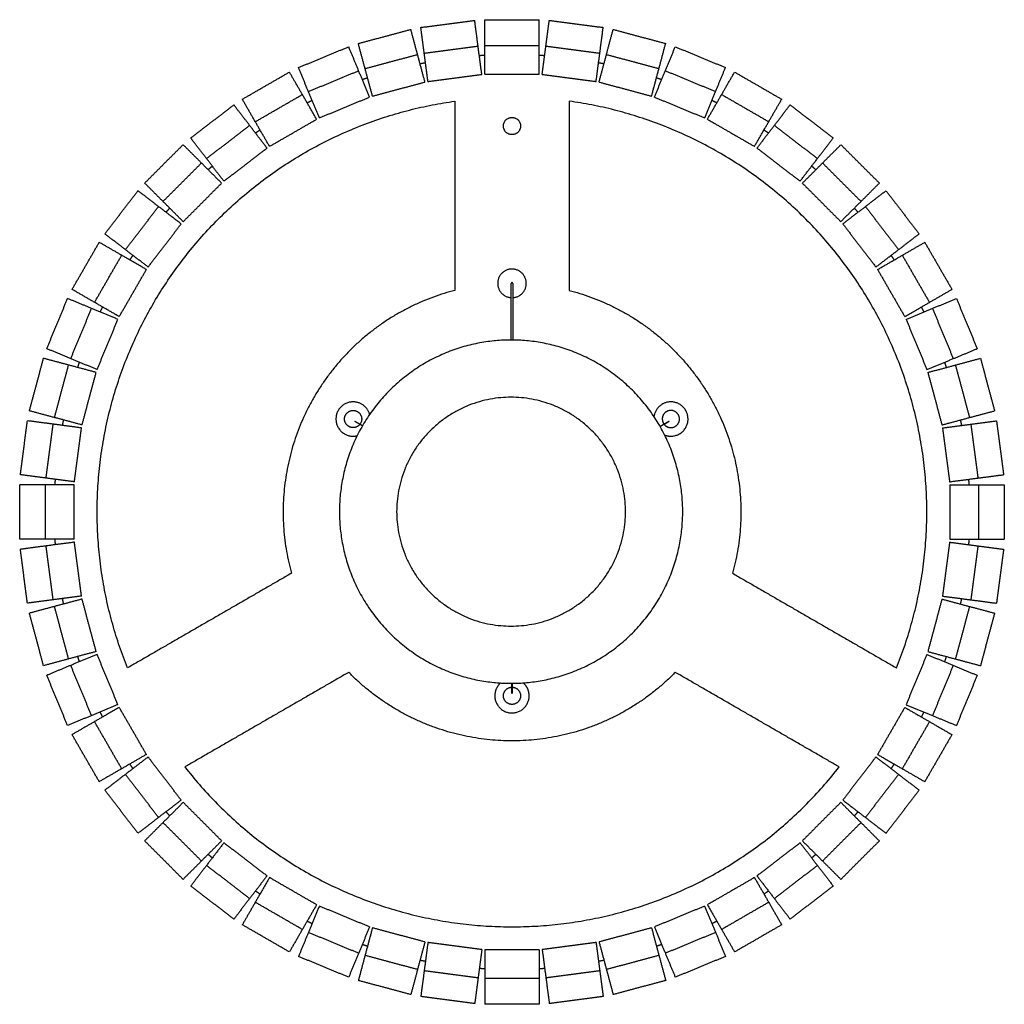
# Model space of a CAD drawing. Header units: centimetres. Extents: x -33 to 99, y -220 to 0.
# Tile 1 of 4: x -17 to 17, y -220 to -186. Entities that reach past the tile are written whole.
import ezdxf

# ---------------------------------------------------------------- set-up
doc = ezdxf.new("R2010")
doc.units = ezdxf.units.CM
doc.header["$MEASUREMENT"] = 0

# ---------------------------------------------------------------- blocks, each defined once
blk = doc.blocks.new('SH04-1')
for points in [[(-3.156, -186.022), (-2.214, -185.898), (-1.272, -185.774)], [(-1.154, -186.673), (-1.213, -186.224), (-1.272, -185.774)], [(-0.918, -185.751), (0.032, -185.751), (0.982, -185.751)], [(-0.918, -187.655), (-0.918, -186.703), (-0.918, -185.751)], [(0.982, -186.658), (0.982, -186.204), (0.982, -185.751)], [(1.088, -187.662), (1.212, -186.718), (1.337, -185.774)], [(1.337, -185.774), (2.279, -185.898), (3.22, -186.022)], [(-5.339, -186.583), (-4.422, -186.337), (-3.504, -186.092)], [(-3.269, -186.968), (-3.387, -186.53), (-3.504, -186.092)], [(-2.907, -187.91), (-3.031, -186.966), (-3.156, -186.022)], [(3.076, -187.931), (3.322, -187.011), (3.569, -186.092)], [(3.102, -186.921), (3.161, -186.472), (3.22, -186.022)], [(3.569, -186.092), (4.486, -186.337), (5.404, -186.583)], [(-7.431, -187.425), (-6.553, -187.061), (-5.676, -186.697)], [(-5.329, -187.535), (-5.502, -187.116), (-5.676, -186.697)], [(-4.846, -188.423), (-5.093, -187.503), (-5.339, -186.583)], [(-3.037, -186.921), (-2.096, -186.797), (-1.154, -186.673)], [(-1.023, -187.662), (-1.089, -187.168), (-1.154, -186.673)], [(-0.918, -186.658), (0.032, -186.658), (0.982, -186.658)], [(0.982, -187.655), (0.982, -187.157), (0.982, -186.658)], [(1.218, -186.673), (2.16, -186.797), (3.102, -186.921)], [(5.011, -188.457), (5.376, -187.577), (5.74, -186.697)], [(5.169, -187.459), (5.287, -187.021), (5.404, -186.583)], [(5.74, -186.697), (6.618, -187.061), (7.496, -187.425)], [(-5.105, -187.459), (-4.187, -187.213), (-3.269, -186.968)], [(-3.011, -187.931), (-3.14, -187.449), (-3.269, -186.968)], [(2.972, -187.91), (3.037, -187.416), (3.102, -186.921)], [(3.334, -186.968), (4.252, -187.213), (5.169, -187.459)], [(-6.702, -189.184), (-7.067, -188.304), (-7.431, -187.425)], [(-7.084, -188.262), (-6.206, -187.899), (-5.329, -187.535)], [(-4.947, -188.457), (-5.138, -187.996), (-5.329, -187.535)], [(4.911, -188.423), (5.04, -187.941), (5.169, -187.459)], [(5.393, -187.535), (6.271, -187.899), (7.149, -188.262)], [(7.149, -188.262), (7.322, -187.843), (7.496, -187.425)], [(-9.395, -188.532), (-8.572, -188.057), (-7.749, -187.582)], [(-7.296, -188.367), (-7.523, -187.974), (-7.749, -187.582)], [(-2.907, -187.91), (-1.965, -187.786), (-1.023, -187.662)], [(-0.918, -187.655), (0.032, -187.655), (0.982, -187.655)], [(1.088, -187.662), (2.03, -187.786), (2.972, -187.91)], [(6.862, -189.231), (7.338, -188.406), (7.814, -187.582)], [(7.814, -187.582), (8.637, -188.057), (9.46, -188.532)], [(-4.846, -188.423), (-3.929, -188.177), (-3.011, -187.931)], [(3.076, -187.931), (3.993, -188.177), (4.911, -188.423)], [(6.767, -189.184), (6.958, -188.723), (7.149, -188.262)], [(-8.443, -190.181), (-8.919, -189.356), (-9.395, -188.532)], [(-8.942, -189.317), (-8.119, -188.842), (-7.296, -188.367)], [(-6.797, -189.231), (-7.047, -188.799), (-7.296, -188.367)], [(-6.702, -189.184), (-5.825, -188.82), (-4.947, -188.457)], [(-1.968, -188.599), (-1.968, -191.906), (-1.968, -195.214)], [(2.032, -188.599), (2.032, -191.906), (2.032, -195.214)], [(5.011, -188.457), (5.889, -188.82), (6.767, -189.184)], [(7.361, -188.367), (8.183, -188.842), (9.006, -189.317)], [(9.006, -189.317), (9.233, -188.924), (9.46, -188.532)], [(-11.198, -189.886), (-10.444, -189.307), (-9.69, -188.729)], [(-9.138, -189.448), (-9.414, -189.089), (-9.69, -188.729)], [(8.596, -190.24), (9.175, -189.484), (9.755, -188.729)], [(9.755, -188.729), (10.509, -189.307), (11.262, -189.886)], [(-8.443, -190.181), (-7.62, -189.706), (-6.797, -189.231)], [(6.862, -189.231), (7.685, -189.706), (8.507, -190.181)], [(-10.646, -190.605), (-9.892, -190.027), (-9.138, -189.448)], [(-8.531, -190.24), (-8.835, -189.844), (-9.138, -189.448)], [(8.507, -190.181), (8.757, -189.749), (9.006, -189.317)], [(9.203, -189.448), (9.957, -190.027), (10.71, -190.605)], [(-10.038, -191.396), (-10.618, -190.641), (-11.198, -189.886)], [(10.71, -190.605), (10.986, -190.245), (11.262, -189.886)], [(-12.808, -191.463), (-12.136, -190.791), (-11.465, -190.12)], [(-10.823, -190.761), (-11.144, -190.44), (-11.465, -190.12)], [(-10.038, -191.396), (-9.285, -190.818), (-8.531, -190.24)], [(8.596, -190.24), (9.349, -190.818), (10.103, -191.396)], [(10.183, -191.466), (10.856, -190.793), (11.529, -190.12)], [(11.529, -190.12), (12.201, -190.791), (12.873, -191.463)], [(10.103, -191.396), (10.407, -191.001), (10.71, -190.605)], [(-12.167, -192.104), (-11.495, -191.433), (-10.823, -190.761)], [(-10.118, -191.466), (-10.471, -191.114), (-10.823, -190.761)], [(10.888, -190.761), (11.56, -191.433), (12.232, -192.104)], [(-11.461, -192.81), (-12.135, -192.137), (-12.808, -191.463)], [(-11.461, -192.81), (-10.79, -192.138), (-10.118, -191.466)], [(10.183, -191.466), (10.854, -192.138), (11.526, -192.81)], [(12.232, -192.104), (12.552, -191.784), (12.873, -191.463)], [(-14.199, -193.238), (-13.621, -192.484), (-13.042, -191.73)], [(-12.323, -192.282), (-12.683, -192.006), (-13.042, -191.73)], [(11.596, -192.89), (12.351, -192.31), (13.107, -191.73)], [(13.107, -191.73), (13.685, -192.484), (14.264, -193.238)], [(-13.479, -193.79), (-12.901, -193.036), (-12.323, -192.282)], [(-11.531, -192.89), (-11.927, -192.586), (-12.323, -192.282)], [(11.526, -192.81), (11.879, -192.457), (12.232, -192.104)], [(12.387, -192.282), (12.966, -193.036), (13.544, -193.79)], [(-12.688, -194.397), (-12.11, -193.643), (-11.531, -192.89)], [(11.596, -192.89), (12.174, -193.643), (12.753, -194.397)], [(-12.688, -194.397), (-13.443, -193.817), (-14.199, -193.238)], [(13.544, -193.79), (13.904, -193.514), (14.264, -193.238)], [(-15.346, -195.178), (-14.871, -194.356), (-14.396, -193.533)], [(-13.611, -193.986), (-14.004, -193.76), (-14.396, -193.533)], [(12.812, -194.485), (13.636, -194.009), (14.461, -193.533)], [(14.461, -193.533), (14.936, -194.356), (15.411, -195.178)], [(-14.561, -195.632), (-14.086, -194.809), (-13.611, -193.986)], [(-12.747, -194.485), (-13.179, -194.236), (-13.611, -193.986)], [(12.753, -194.397), (13.148, -194.093), (13.544, -193.79)], [(13.675, -193.986), (14.15, -194.809), (14.625, -195.632)], [(-13.697, -196.131), (-13.222, -195.308), (-12.747, -194.485)], [(12.812, -194.485), (13.287, -195.308), (13.762, -196.131)], [(0.007, -196.949), (0.007, -195.959), (0.007, -194.968)], [(0.057, -194.968), (0.057, -195.959), (0.057, -196.95)], [(-13.697, -196.131), (-14.522, -195.654), (-15.346, -195.178)], [(14.625, -195.632), (15.018, -195.405), (15.411, -195.178)], [(-16.23, -197.252), (-15.867, -196.375), (-15.503, -195.497)], [(-14.665, -195.844), (-15.084, -195.67), (-15.503, -195.497)], [(13.762, -196.131), (14.194, -195.881), (14.625, -195.632)], [(13.808, -196.226), (14.688, -195.861), (15.568, -195.497)], [(15.568, -195.497), (15.931, -196.375), (16.295, -197.252)], [(-15.393, -197.599), (-15.029, -196.722), (-14.665, -195.844)], [(-13.744, -196.226), (-14.205, -196.035), (-14.665, -195.844)], [(14.73, -195.844), (15.094, -196.722), (15.457, -197.599)], [(-14.471, -197.981), (-14.107, -197.103), (-13.744, -196.226)], [(13.808, -196.226), (14.172, -197.103), (14.536, -197.981)], [(-14.471, -197.981), (-15.351, -197.617), (-16.23, -197.252)], [(15.457, -197.599), (15.876, -197.426), (16.295, -197.252)], [(-16.836, -199.424), (-16.59, -198.506), (-16.344, -197.588)], [(-15.469, -197.823), (-15.907, -197.706), (-16.344, -197.588)], [(-15.96, -199.658), (-15.714, -198.741), (-15.469, -197.823)], [(-14.505, -198.081), (-14.987, -197.952), (-15.469, -197.823)], [(14.536, -197.981), (14.996, -197.79), (15.457, -197.599)], [(14.57, -198.081), (15.489, -197.835), (16.409, -197.588)], [(15.533, -197.823), (15.779, -198.741), (16.025, -199.658)], [(16.409, -197.588), (16.655, -198.506), (16.901, -199.424)], [(-14.997, -199.917), (-14.751, -198.999), (-14.505, -198.081)], [(14.57, -198.081), (14.816, -198.999), (15.061, -199.917)], [(-14.997, -199.917), (-15.916, -199.67), (-16.836, -199.424)], [(16.025, -199.658), (16.463, -199.541), (16.901, -199.424)], [(-17.154, -201.656), (-17.03, -200.714), (-16.906, -199.772)], [(-16.006, -199.89), (-16.456, -199.831), (-16.906, -199.772)], [(-16.254, -201.774), (-16.13, -200.832), (-16.006, -199.89)], [(-15.017, -200.021), (-15.512, -199.956), (-16.006, -199.89)], [(-5.195, -199.948), (-5.33, -199.87), (-5.464, -199.793)], [(5.206, -199.967), (5.365, -199.876), (5.524, -199.784)], [(5.529, -199.793), (5.37, -199.884), (5.211, -199.976)], [(15.061, -199.917), (15.543, -199.788), (16.025, -199.658)], [(15.082, -200.021), (16.026, -199.896), (16.97, -199.772)], [(16.071, -199.89), (16.195, -200.832), (16.319, -201.774)], [(16.97, -199.772), (17.094, -200.714), (17.218, -201.656)], [(-15.265, -201.904), (-15.141, -200.962), (-15.017, -200.021)], [(15.082, -200.021), (15.206, -200.962), (15.33, -201.904)], [(-15.265, -201.904), (-16.209, -201.78), (-17.154, -201.656)], [(16.319, -201.774), (16.769, -201.715), (17.218, -201.656)], [(-17.177, -203.91), (-17.177, -202.96), (-17.177, -202.01)], [(-16.27, -202.01), (-16.723, -202.01), (-17.177, -202.01)], [(-16.27, -203.91), (-16.27, -202.96), (-16.27, -202.01)], [(-15.272, -202.01), (-15.771, -202.01), (-16.27, -202.01)], [(-15.272, -203.91), (-15.272, -202.96), (-15.272, -202.01)], [(15.33, -201.904), (15.825, -201.839), (16.319, -201.774)], [(15.337, -202.01), (15.337, -202.96), (15.337, -203.91)], [(15.337, -202.01), (16.289, -202.01), (17.241, -202.01)], [(16.335, -202.01), (16.335, -202.96), (16.335, -203.91)], [(17.241, -202.01), (17.241, -202.96), (17.241, -203.91)], [(-15.272, -203.91), (-16.225, -203.91), (-17.177, -203.91)], [(-15.265, -204.016), (-15.76, -204.081), (-16.254, -204.146)], [(-15.017, -205.9), (-15.141, -204.958), (-15.265, -204.016)], [(15.33, -204.016), (15.206, -204.958), (15.082, -205.9)], [(15.33, -204.016), (16.274, -204.14), (17.218, -204.265)], [(15.337, -203.91), (15.836, -203.91), (16.335, -203.91)], [(16.335, -203.91), (16.788, -203.91), (17.241, -203.91)], [(-16.254, -204.146), (-16.704, -204.205), (-17.154, -204.265)], [(-16.906, -206.148), (-17.03, -205.206), (-17.154, -204.265)], [(-16.006, -206.03), (-16.13, -205.088), (-16.254, -204.146)], [(16.319, -204.146), (16.195, -205.088), (16.071, -206.03)], [(17.218, -204.265), (17.094, -205.206), (16.97, -206.148)], [(-7.676, -205.101), (-10.54, -206.755), (-13.405, -208.409)], [(7.741, -205.101), (10.605, -206.755), (13.47, -208.409)], [(-15.017, -205.9), (-15.961, -206.024), (-16.906, -206.148)], [(-14.997, -206.004), (-15.479, -206.133), (-15.96, -206.262)], [(-14.505, -207.839), (-14.751, -206.921), (-14.997, -206.004)], [(15.061, -206.004), (14.816, -206.921), (14.57, -207.839)], [(15.061, -206.004), (15.981, -206.25), (16.901, -206.497)], [(15.082, -205.9), (15.577, -205.965), (16.071, -206.03)], [(16.071, -206.03), (16.521, -206.089), (16.97, -206.148)], [(-15.96, -206.262), (-16.398, -206.379), (-16.836, -206.497)], [(-16.344, -208.332), (-16.59, -207.414), (-16.836, -206.497)], [(-15.469, -208.097), (-15.714, -207.179), (-15.96, -206.262)], [(16.025, -206.262), (15.779, -207.179), (15.533, -208.097)], [(16.901, -206.497), (16.655, -207.414), (16.409, -208.332)], [(-14.505, -207.839), (-15.425, -208.085), (-16.344, -208.332)], [(14.57, -207.839), (15.051, -207.968), (15.533, -208.097)], [(-14.471, -207.939), (-14.932, -208.13), (-15.393, -208.321)], [(-13.744, -209.695), (-14.107, -208.817), (-14.471, -207.939)], [(14.536, -207.939), (14.172, -208.817), (13.808, -209.695)], [(14.536, -207.939), (15.415, -208.304), (16.295, -208.668)], [(15.533, -208.097), (15.971, -208.214), (16.409, -208.332)], [(-15.393, -208.321), (-15.811, -208.495), (-16.23, -208.668)], [(-14.665, -210.076), (-15.029, -209.199), (-15.393, -208.321)], [(-5.676, -208.565), (-8.54, -210.219), (-11.405, -211.873)], [(11.47, -211.873), (8.605, -210.219), (5.741, -208.565)], [(15.457, -208.321), (15.094, -209.199), (14.73, -210.076)], [(-15.503, -210.423), (-15.867, -209.546), (-16.23, -208.668)], [(16.295, -208.668), (15.931, -209.546), (15.568, -210.423)], [(0.027, -209.304), (0.027, -209.127), (0.027, -208.949)], [(0.037, -208.949), (0.037, -209.127), (0.037, -209.304)], [(-13.744, -209.695), (-14.624, -210.059), (-15.503, -210.423)], [(-13.697, -209.79), (-14.129, -210.039), (-14.561, -210.289)], [(-12.747, -211.435), (-13.222, -210.612), (-13.697, -209.79)], [(13.762, -209.79), (13.287, -210.612), (12.812, -211.435)], [(13.762, -209.79), (14.586, -210.266), (15.411, -210.742)], [(13.808, -209.695), (14.269, -209.886), (14.73, -210.076)], [(-14.561, -210.289), (-14.954, -210.515), (-15.346, -210.742)], [(-13.611, -211.934), (-14.086, -211.111), (-14.561, -210.289)], [(14.625, -210.289), (14.15, -211.111), (13.675, -211.934)], [(14.73, -210.076), (15.149, -210.25), (15.568, -210.423)], [(-14.396, -212.387), (-14.871, -211.565), (-15.346, -210.742)], [(15.411, -210.742), (14.936, -211.565), (14.461, -212.387)], [(-12.747, -211.435), (-13.572, -211.911), (-14.396, -212.387)], [(-12.688, -211.523), (-13.084, -211.827), (-13.479, -212.131)], [(-11.531, -213.031), (-12.11, -212.277), (-12.688, -211.523)], [(12.753, -211.523), (12.174, -212.277), (11.596, -213.031)], [(12.753, -211.523), (13.508, -212.103), (14.264, -212.683)], [(12.812, -211.435), (13.244, -211.685), (13.675, -211.934)], [(13.675, -211.934), (14.068, -212.161), (14.461, -212.387)], [(-13.479, -212.131), (-13.839, -212.407), (-14.199, -212.683)], [(-12.323, -213.638), (-12.901, -212.884), (-13.479, -212.131)], [(13.544, -212.131), (12.966, -212.884), (12.387, -213.638)], [(-13.042, -214.19), (-13.621, -213.436), (-14.199, -212.683)], [(14.264, -212.683), (13.685, -213.436), (13.107, -214.19)], [(-11.531, -213.031), (-12.287, -213.61), (-13.042, -214.19)], [(11.596, -213.031), (11.992, -213.334), (12.387, -213.638)], [(-11.461, -213.11), (-11.814, -213.463), (-12.167, -213.816)], [(-10.118, -214.454), (-10.79, -213.782), (-11.461, -213.11)], [(11.526, -213.11), (10.854, -213.782), (10.183, -214.454)], [(11.526, -213.11), (12.199, -213.784), (12.873, -214.457)], [(12.387, -213.638), (12.747, -213.914), (13.107, -214.19)], [(-12.167, -213.816), (-12.487, -214.136), (-12.808, -214.457)], [(-10.823, -215.159), (-11.495, -214.488), (-12.167, -213.816)], [(12.232, -213.816), (11.56, -214.488), (10.888, -215.159)], [(-11.465, -215.801), (-12.136, -215.129), (-12.808, -214.457)], [(-10.118, -214.454), (-10.791, -215.127), (-11.465, -215.801)], [(-10.038, -214.524), (-10.342, -214.92), (-10.646, -215.315)], [(-8.531, -215.68), (-9.285, -215.102), (-10.038, -214.524)], [(10.103, -214.524), (9.349, -215.102), (8.596, -215.68)], [(10.103, -214.524), (10.683, -215.279), (11.262, -216.035)], [(10.183, -214.454), (10.535, -214.807), (10.888, -215.159)], [(12.873, -214.457), (12.201, -215.129), (11.529, -215.801)], [(-10.646, -215.315), (-10.922, -215.675), (-11.198, -216.035)], [(-9.138, -216.472), (-9.892, -215.894), (-10.646, -215.315)], [(10.71, -215.315), (9.957, -215.894), (9.203, -216.472)], [(10.888, -215.159), (11.209, -215.48), (11.529, -215.801)], [(-8.531, -215.68), (-9.111, -216.436), (-9.69, -217.191)], [(-8.443, -215.739), (-8.692, -216.171), (-8.942, -216.603)], [(-6.797, -216.689), (-7.62, -216.214), (-8.443, -215.739)], [(8.507, -215.739), (7.685, -216.214), (6.862, -216.689)], [(8.507, -215.739), (8.983, -216.564), (9.46, -217.389)], [(8.596, -215.68), (8.899, -216.076), (9.203, -216.472)], [(-9.69, -217.191), (-10.444, -216.613), (-11.198, -216.035)], [(11.262, -216.035), (10.509, -216.613), (9.755, -217.191)], [(9.203, -216.472), (9.479, -216.832), (9.755, -217.191)], [(-8.942, -216.603), (-9.168, -216.996), (-9.395, -217.389)], [(-7.296, -217.553), (-8.119, -217.078), (-8.942, -216.603)], [(-6.797, -216.689), (-7.273, -217.514), (-7.749, -218.339)], [(-6.702, -216.736), (-6.893, -217.197), (-7.084, -217.658)], [(-4.947, -217.463), (-5.825, -217.1), (-6.702, -216.736)], [(6.767, -216.736), (5.889, -217.1), (5.011, -217.463)], [(6.767, -216.736), (7.131, -217.616), (7.496, -218.496)], [(6.862, -216.689), (7.111, -217.121), (7.361, -217.553)], [(9.006, -216.603), (8.183, -217.078), (7.361, -217.553)], [(-7.749, -218.339), (-8.572, -217.864), (-9.395, -217.389)], [(-4.947, -217.463), (-5.311, -218.343), (-5.676, -219.223)], [(-4.846, -217.497), (-4.976, -217.979), (-5.105, -218.461)], [(-3.011, -217.989), (-3.929, -217.743), (-4.846, -217.497)], [(4.911, -217.497), (3.993, -217.743), (3.076, -217.989)], [(4.911, -217.497), (5.158, -218.417), (5.404, -219.337)], [(5.011, -217.463), (5.202, -217.924), (5.393, -218.385)], [(9.46, -217.389), (8.637, -217.864), (7.814, -218.339)], [(-7.084, -217.658), (-7.257, -218.077), (-7.431, -218.496)], [(-5.329, -218.385), (-6.206, -218.021), (-7.084, -217.658)], [(7.149, -217.658), (6.271, -218.021), (5.393, -218.385)], [(7.361, -217.553), (7.587, -217.946), (7.814, -218.339)], [(-3.011, -217.989), (-3.258, -218.909), (-3.504, -219.829)], [(-2.907, -218.01), (-2.972, -218.504), (-3.037, -218.999)], [(-1.023, -218.258), (-1.965, -218.134), (-2.907, -218.01)], [(2.972, -218.01), (2.03, -218.134), (1.088, -218.258)], [(2.972, -218.01), (3.096, -218.954), (3.22, -219.898)], [(3.076, -217.989), (3.205, -218.471), (3.334, -218.953)], [(-5.676, -219.223), (-6.553, -218.859), (-7.431, -218.496)], [(-5.105, -218.461), (-5.222, -218.899), (-5.339, -219.337)], [(-3.269, -218.953), (-4.187, -218.707), (-5.105, -218.461)], [(-1.023, -218.258), (-1.148, -219.202), (-1.272, -220.146)], [(0.982, -218.265), (0.032, -218.265), (-0.918, -218.265)], [(-0.918, -218.265), (-0.918, -218.764), (-0.918, -219.262)], [(0.982, -218.265), (0.982, -219.217), (0.982, -220.169)], [(1.088, -218.258), (1.153, -218.752), (1.218, -219.247)], [(5.169, -218.461), (4.252, -218.707), (3.334, -218.953)], [(5.393, -218.385), (5.567, -218.804), (5.74, -219.223)], [(7.496, -218.496), (6.618, -218.859), (5.74, -219.223)], [(-3.037, -218.999), (-3.097, -219.448), (-3.156, -219.898)], [(-1.154, -219.247), (-2.096, -219.123), (-3.037, -218.999)], [(3.102, -218.999), (2.16, -219.123), (1.218, -219.247)], [(3.334, -218.953), (3.451, -219.391), (3.569, -219.829)], [(-3.504, -219.829), (-4.422, -219.583), (-5.339, -219.337)], [(0.982, -219.262), (0.032, -219.262), (-0.918, -219.262)], [(-0.918, -219.262), (-0.918, -219.716), (-0.918, -220.169)], [(1.218, -219.247), (1.278, -219.696), (1.337, -220.146)], [(5.404, -219.337), (4.486, -219.583), (3.569, -219.829)], [(-1.272, -220.146), (-2.214, -220.022), (-3.156, -219.898)], [(3.22, -219.898), (2.279, -220.022), (1.337, -220.146)], [(0.982, -220.169), (0.032, -220.169), (-0.918, -220.169)]]:
    blk.add_open_spline(points, degree=2)
for points, weights in [([(-1.111, -187.001), (-1.014, -186.994), (-0.918, -186.988)], [1, 0.99998175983, 1]), ([(0.982, -186.988), (1.079, -186.994), (1.175, -187.001)], [1, 0.99998175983, 1]), ([(-3.184, -187.287), (-3.089, -187.267), (-2.994, -187.249)], [1, 0.99998175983, 1]), ([(3.059, -187.249), (3.154, -187.267), (3.248, -187.287)], [1, 0.99998175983, 1]), ([(-5.202, -187.841), (-5.111, -187.809), (-5.019, -187.778)], [1, 0.99998175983, 1]), ([(5.084, -187.778), (5.175, -187.809), (5.267, -187.841)], [1, 0.99998175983, 1]), ([(-7.131, -188.653), (-7.044, -188.61), (-6.957, -188.568)], [1, 0.99998175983, 1]), ([(7.022, -188.568), (7.109, -188.61), (7.195, -188.653)], [1, 0.99998175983, 1]), ([(-8.937, -189.711), (-8.857, -189.656), (-8.776, -189.603)], [1, 0.999981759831, 1]), ([(8.841, -189.603), (8.922, -189.656), (9.002, -189.711)], [1, 0.999981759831, 1]), ([(-10.59, -190.995), (-10.517, -190.93), (-10.444, -190.867)], [1, 0.999981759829, 1]), ([(10.509, -190.867), (10.582, -190.93), (10.654, -190.995)], [1, 0.999981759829, 1]), ([(-12.061, -192.483), (-11.997, -192.41), (-11.933, -192.338)], [1, 0.999981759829, 1]), ([(11.998, -192.338), (12.062, -192.41), (12.125, -192.483)], [1, 0.999981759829, 1]), ([(-13.325, -194.152), (-13.271, -194.071), (-13.217, -193.991)], [1, 0.999981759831, 1]), ([(13.282, -193.991), (13.336, -194.071), (13.389, -194.152)], [1, 0.999981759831, 1]), ([(0.057, -195.467), (0.532, -195.443), (0.532, -194.968)], [0.980207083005, 0.71736233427, 1]), ([(-14.36, -195.97), (-14.318, -195.883), (-14.275, -195.797)], [1, 0.99998175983, 1]), ([(14.339, -195.797), (14.383, -195.883), (14.425, -195.97)], [1, 0.99998175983, 1]), ([(-15.149, -197.909), (-15.119, -197.817), (-15.087, -197.726)], [1, 0.99998175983, 1]), ([(15.152, -197.726), (15.183, -197.817), (15.214, -197.909)], [1, 0.99998175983, 1]), ([(-15.679, -199.934), (-15.661, -199.839), (-15.641, -199.744)], [1, 0.99998175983, 1]), ([(5.286, -199.71), (5.286, -199.808), (5.344, -199.887)], [1, 0.950463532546, 1]), ([(15.706, -199.744), (15.725, -199.839), (15.743, -199.934)], [1, 0.99998175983, 1]), ([(-15.939, -202.01), (-15.934, -201.914), (-15.927, -201.817)], [1, 0.99998175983, 1]), ([(15.991, -201.817), (15.998, -201.914), (16.004, -202.01)], [1, 0.99998175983, 1]), ([(-15.927, -204.103), (-15.934, -204.007), (-15.939, -203.91)], [1, 0.99998175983, 1]), ([(16.004, -203.91), (15.998, -204.007), (15.991, -204.103)], [1, 0.99998175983, 1]), ([(-15.641, -206.176), (-15.661, -206.082), (-15.679, -205.987)], [1, 0.99998175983, 1]), ([(15.743, -205.987), (15.725, -206.082), (15.706, -206.176)], [1, 0.99998175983, 1]), ([(-15.087, -208.195), (-15.119, -208.103), (-15.149, -208.012)], [1, 0.99998175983, 1]), ([(15.214, -208.012), (15.183, -208.103), (15.152, -208.195)], [1, 0.99998175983, 1]), ([(-0.368, -208.938), (-0.568, -209.117), (-0.568, -209.385)], [1, 0.912916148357, 1]), ([(-14.275, -210.123), (-14.318, -210.037), (-14.36, -209.95)], [1, 0.99998175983, 1]), ([(14.425, -209.95), (14.383, -210.037), (14.339, -210.123)], [1, 0.99998175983, 1]), ([(-13.217, -211.929), (-13.271, -211.849), (-13.325, -211.769)], [1, 0.999981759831, 1]), ([(13.389, -211.769), (13.336, -211.849), (13.282, -211.929)], [1, 0.999981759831, 1]), ([(-11.933, -213.582), (-11.997, -213.51), (-12.061, -213.437)], [1, 0.999981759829, 1]), ([(12.125, -213.437), (12.062, -213.51), (11.998, -213.582)], [1, 0.999981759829, 1]), ([(-10.444, -215.053), (-10.517, -214.99), (-10.59, -214.926)], [1, 0.999981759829, 1]), ([(10.654, -214.926), (10.582, -214.99), (10.509, -215.053)], [1, 0.999981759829, 1]), ([(-8.776, -216.317), (-8.857, -216.264), (-8.937, -216.21)], [1, 0.999981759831, 1]), ([(9.002, -216.21), (8.922, -216.264), (8.841, -216.317)], [1, 0.999981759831, 1]), ([(-6.957, -217.353), (-7.044, -217.31), (-7.131, -217.267)], [1, 0.99998175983, 1]), ([(7.195, -217.267), (7.109, -217.31), (7.022, -217.353)], [1, 0.99998175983, 1]), ([(-5.019, -218.142), (-5.111, -218.111), (-5.202, -218.08)], [1, 0.99998175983, 1]), ([(5.267, -218.08), (5.175, -218.111), (5.084, -218.142)], [1, 0.99998175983, 1]), ([(-2.994, -218.671), (-3.089, -218.653), (-3.184, -218.634)], [1, 0.99998175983, 1]), ([(3.248, -218.634), (3.154, -218.653), (3.059, -218.671)], [1, 0.99998175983, 1]), ([(-0.918, -218.932), (-1.014, -218.926), (-1.111, -218.919)], [1, 0.99998175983, 1]), ([(1.175, -218.919), (1.079, -218.926), (0.982, -218.932)], [1, 0.99998175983, 1])]:
    blk.add_rational_spline(points, weights, degree=2)
for points, weights, knots in [([(-13.405, -208.409), (-16.067, -201.845), (-12.525, -195.71), (-8.983, -189.576), (-1.968, -188.599)], [1, 0.898518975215, 1, 0.898518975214, 1], [0, 0, 0, 13.177968, 13.177968, 26.355936, 26.355936, 26.355936]), ([(13.47, -208.409), (16.131, -201.845), (12.59, -195.71), (9.048, -189.576), (2.032, -188.599)], [1, 0.898518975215, 1, 0.898518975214, 1], [0, 0, 0, 13.177968, 13.177968, 26.355936, 26.355936, 26.355936]), ([(0.332, -189.468), (0.332, -189.168), (0.032, -189.168), (-0.268, -189.168), (-0.268, -189.468), (-0.268, -189.768), (0.032, -189.768), (0.332, -189.768), (0.332, -189.468)], [1, 0.707106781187, 1, 0.707106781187, 1, 0.707106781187, 1, 0.707106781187, 1], [0, 0, 0, 4.712389, 4.712389, 9.424778, 9.424778, 14.137167, 14.137167, 18.849556, 18.849556, 18.849556]), ([(0.532, -194.968), (0.532, -194.468), (0.032, -194.468), (-0.468, -194.468), (-0.468, -194.968), (-0.468, -195.443), (0.007, -195.467)], [1, 0.707106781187, 1, 0.707106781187, 1, 0.717362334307, 0.980207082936], [0, 0, 0, 7.853982, 7.853982, 15.707963, 15.707963, 23.28694, 23.28694, 23.28694]), ([(0.057, -194.968), (0.057, -194.943), (0.032, -194.943), (0.007, -194.943), (0.007, -194.968)], [1, 0.707106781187, 1, 0.707106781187, 1], [0, 0, 0, 0.03926991, 0.03926991, 0.07853982, 0.07853982, 0.07853982]), ([(-1.968, -195.214), (-5.218, -196.053), (-6.896, -198.96), (-8.574, -201.867), (-7.676, -205.101)], [1, 0.922125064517, 1, 0.922125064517, 1], [0, 0, 0, 6.356138, 6.356138, 12.712277, 12.712277, 12.712277]), ([(2.032, -195.214), (5.282, -196.053), (6.961, -198.96), (8.639, -201.867), (7.741, -205.101)], [1, 0.922125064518, 1, 0.922125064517, 1], [0, 0, 0, 6.356138, 6.356138, 12.712277, 12.712277, 12.712277]), ([(-6, -202.949), (-6, -196.949), (0, -196.949), (6, -196.949), (6, -202.949), (6, -208.949), (0, -208.949), (-6, -208.949), (-6, -202.949)], [1, 0.707106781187, 1, 0.707106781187, 1, 0.707106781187, 1, 0.707106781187, 1], [0, 0, 0, 9.424778, 9.424778, 18.849556, 18.849556, 28.274334, 28.274334, 37.699112, 37.699112, 37.699112]), ([(-4.944, -199.549), (-5.066, -199.11), (-5.522, -199.11), (-6.122, -199.11), (-6.122, -199.71)], [1, 0.796199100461, 1, 0.707106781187, 1], [0, 0, 0, 0.779771, 0.779771, 1.722249, 1.722249, 1.722249]), ([(-4, -202.949), (-4, -198.949), (0, -198.949), (4, -198.949), (4, -202.949), (4, -206.949), (0, -206.949), (-4, -206.949), (-4, -202.949)], [1, 0.707106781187, 1, 0.707106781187, 1, 0.707106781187, 1, 0.707106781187, 1], [0, 0, 0, 6.283185, 6.283185, 12.566371, 12.566371, 18.849556, 18.849556, 25.132741, 25.132741, 25.132741]), ([(5.368, -200.269), (5.473, -200.31), (5.586, -200.31), (6.186, -200.31), (6.186, -199.71), (6.186, -199.11), (5.586, -199.11), (5.069, -199.11), (4.993, -199.622)], [1, 0.982690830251, 1, 0.707106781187, 1, 0.707106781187, 1, 0.75720142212, 1], [0, 0, 0, 0.223595, 0.223595, 1.166073, 1.166073, 2.108551, 2.108551, 2.962685, 2.962685, 2.962685]), ([(-5.822, -199.71), (-5.822, -200.01), (-5.522, -200.01), (-5.222, -200.01), (-5.222, -199.71), (-5.222, -199.41), (-5.522, -199.41), (-5.822, -199.41), (-5.822, -199.71)], [1, 0.707106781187, 1, 0.707106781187, 1, 0.707106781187, 1, 0.707106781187, 1], [0, 0, 0, 0.471239, 0.471239, 0.942478, 0.942478, 1.413717, 1.413717, 1.884956, 1.884956, 1.884956]), ([(5.351, -199.895), (5.441, -200.01), (5.586, -200.01), (5.886, -200.01), (5.886, -199.71), (5.886, -199.41), (5.586, -199.41), (5.286, -199.41), (5.286, -199.71)], [1, 0.899345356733, 1, 0.707106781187, 1, 0.707106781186, 1, 0.707106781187, 1], [0, 0, 0, 0.271516, 0.271516, 0.742755, 0.742755, 1.213994, 1.213994, 1.685233, 1.685233, 1.685233]), ([(-6.122, -199.71), (-6.122, -200.31), (-5.522, -200.31), (-5.45, -200.31), (-5.38, -200.293)], [1, 0.707106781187, 1, 0.992892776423, 1], [0, 0, 0, 0.942478, 0.942478, 1.085632, 1.085632, 1.085632]), ([(5.741, -208.565), (3.389, -210.96), (0.032, -210.96), (-3.324, -210.96), (-5.676, -208.565)], [1, 0.922125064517, 1, 0.922125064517, 1], [0, 0, 0, 6.356138, 6.356138, 12.712277, 12.712277, 12.712277]), ([(-0.568, -209.385), (-0.568, -209.985), (0.032, -209.985), (0.632, -209.985), (0.632, -209.385), (0.632, -209.113), (0.428, -208.934)], [1, 0.707106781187, 1, 0.707106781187, 1, 0.910854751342, 1], [0, 0, 0, 0.942478, 0.942478, 1.884956, 1.884956, 2.395491, 2.395491, 2.395491]), ([(-0.268, -209.385), (-0.268, -209.685), (0.032, -209.685), (0.332, -209.685), (0.332, -209.385), (0.332, -209.085), (0.032, -209.085), (-0.268, -209.085), (-0.268, -209.385)], [1, 0.707106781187, 1, 0.707106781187, 1, 0.707106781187, 1, 0.707106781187, 1], [0, 0, 0, 0.471239, 0.471239, 0.942478, 0.942478, 1.413717, 1.413717, 1.884956, 1.884956, 1.884956]), ([(-11.405, -211.873), (-7.051, -217.46), (0.032, -217.46), (7.116, -217.46), (11.47, -211.873)], [1, 0.898518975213, 1, 0.898518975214, 1], [0, 0, 0, 13.177968, 13.177968, 26.355936, 26.355936, 26.355936])]:
    blk.add_rational_spline(points, weights, degree=2, knots=knots)

msp = doc.modelspace()

# ---------------------------------------------------------------- block references
msp.add_blockref('SH04-1', (0, 0))

doc.saveas('drawing.dxf')
